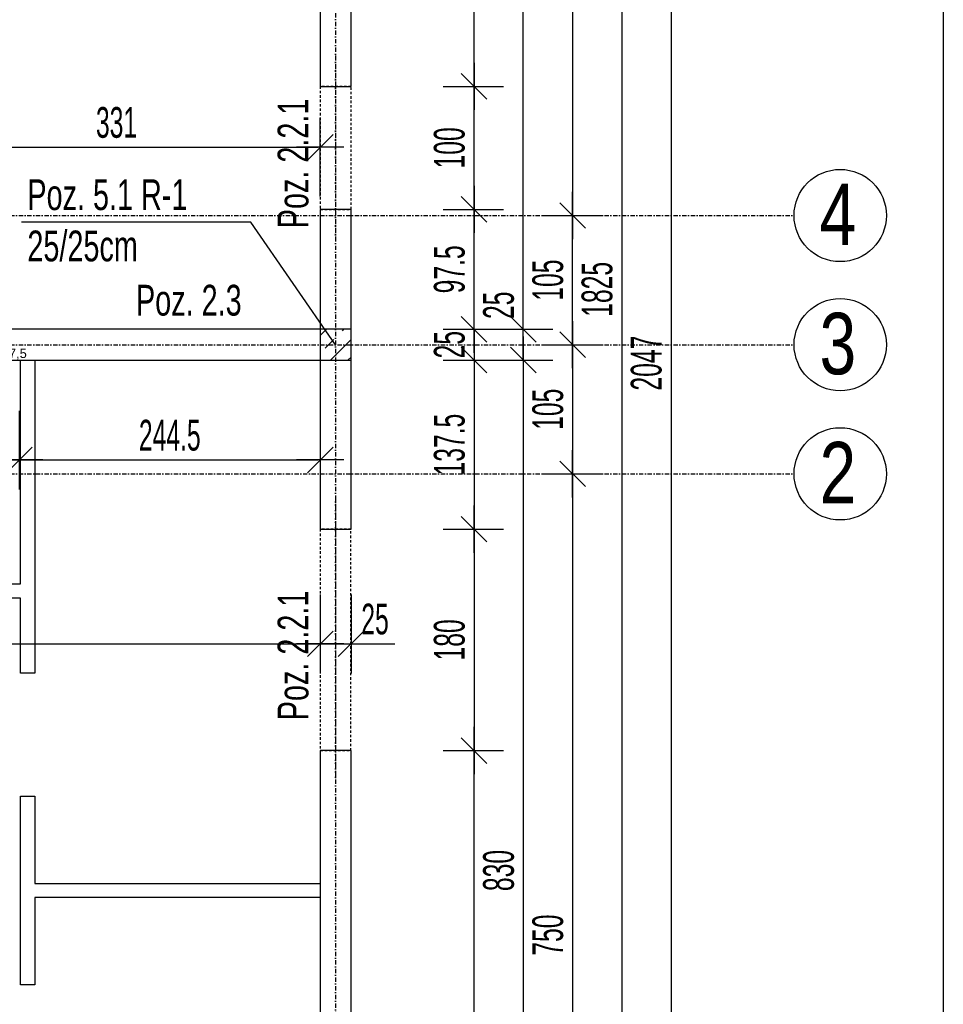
# Model space of a CAD drawing. Header units: millimetres. Extents: x 4959 to 18685, y -2779 to 1721.
# Tile 22 of 41: x 7785 to 8536, y -425 to 376. Entities that reach past the tile are written whole.
import ezdxf

# ---------------------------------------------------------------- set-up
doc = ezdxf.new("R2010")
doc.units = ezdxf.units.MM
doc.header["$LTSCALE"] = 10
doc.linetypes.add('MO', pattern=[0.7, 0.35, -0.17, 0.01, -0.17])
doc.linetypes.add('MP', pattern=[0.36, 0.2, -0.16])
doc.layers.add('BA_obw', color=230, linetype='Continuous', plot=False)
for name, color, linetype in [('BA_szr', 1, 'Continuous'), ('BA_txs', 2, 'Continuous'), ('BA_wym', 1, 'Continuous'), ('BD_lpm', 1, 'MP'), ('BD_osm', 1, 'MO'), ('BD_txs', 2, 'Continuous'), ('BD_wic', 1, 'Continuous'), ('BD_wig', 3, 'Continuous'), ('BZ_odn', 1, 'Continuous'), ('BZ_txs', 2, 'Continuous')]:
    doc.layers.add(name, color=color, linetype=linetype)
doc.layers.add('Nowe_A-Przebicia_Nr_pióra__1', color=7, linetype='Continuous', lineweight=13)
doc.styles.add('BIKTS', font='bikromsw.shx', dxfattribs={"width": 0.8})
doc.styles.add('BIKWYM', font='bikromsw.shx', dxfattribs={"width": 0.6})
doc.styles.add('STYL_AUTOMATYCZNY_1', font='arial.ttf')
doc.dimstyles.new('BA_KR_100_cm', dxfattribs={"dimtxt": 25, "dimasz": 1.666667, "dimexe": 24, "dimexo": 0, "dimgap": 0, "dimtad": 0, "dimdec": 1, "dimrnd": 0.5, "dimzin": 9, "dimdsep": 46, "dimtxsty": 'BIKWYM', "dimblk": 'WYM-KR', "dimcen": 0, "dimdle": 20, "dimclrd": 256, "dimclre": 256, "dimclrt": 2, "dimadec": 0, "dimazin": 0, "dimtfac": 0.033333, "dimtdec": 1, "dimtmove": 0, "dimatfit": 3, "dimldrblk": 'WYM-KR', "dimfxl": 25, "dimfxlon": 1, "dimtvp": 0.8, "dimtolj": 1, "dimarcsym": 0})
doc.dimstyles.new('BZ_ST_100_cm', dxfattribs={"dimtxt": 25, "dimasz": 1.666667, "dimexe": 24, "dimexo": 0, "dimgap": 0, "dimtad": 0, "dimdec": 1, "dimrnd": 0.5, "dimdsep": 46, "dimtxsty": 'BIKWYM', "dimblk": 'WYM-ST', "dimcen": 0, "dimdle": 20, "dimclrd": 256, "dimclre": 256, "dimclrt": 7, "dimadec": 0, "dimazin": 0, "dimtfac": 0.033333, "dimtdec": 1, "dimtix": 1, "dimtmove": 2, "dimatfit": 3, "dimldrblk": 'WYM-ST', "dimfxl": 25, "dimfxlon": 1, "dimtvp": 0.8, "dimtolj": 1, "dimtzin": 0, "dimarcsym": 0})

# ---------------------------------------------------------------- blocks, each defined once
blk = doc.blocks.new('WYM-KR')
at = {"color": 7, "linetype": 'ByBlock'}
blk.add_line((6.24, 6.24), (-6.24, -6.24), dxfattribs=at)
at = {"linetype": 'ByBlock'}
blk.add_line((11.52, 0), (-11.52, 0), dxfattribs=at)
blk = doc.blocks.new('*D183')
at = {"layer": 'BA_wym', "lineweight": -2}
for p, q in [((8129.45, 576.35), (8178.45, 576.35)), ((8154.45, 323.02), (8154.45, 574.69)), ((8129.45, 321.35), (8178.45, 321.35))]:
    blk.add_line(p, q, dxfattribs=at)
at = {"layer": 'Defpoints', "color": 0}
for p in [(8114.45, 576.35), (8154.45, 576.35), (8114.45, 321.35)]:
    blk.add_point(p, dxfattribs=at)
at = {"layer": 'BA_wym', "lineweight": -2, "xscale": 1.666666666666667, "yscale": 1.666666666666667, "zscale": 1.666666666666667}
for p, rotation in [((8154.45, 576.35), 90), ((8154.45, 321.35), 270)]:
    blk.add_blockref('WYM-KR', p, dxfattribs=dict(at, rotation=rotation))
at = {"layer": 'BA_wym', "color": 2, "insert": (8134.45, 448.85), "char_height": 25, "attachment_point": 5, "rotation": 90, "style": 'BIKWYM'}
blk.add_mtext('\\A1;255', dxfattribs=at)
blk = doc.blocks.new('*D184')
at = {"layer": 'BA_wym', "lineweight": -2}
for p, q in [((8129.45, 321.35), (8178.45, 321.35)), ((8154.45, 223.02), (8154.45, 319.69)), ((8129.45, 221.35), (8178.45, 221.35))]:
    blk.add_line(p, q, dxfattribs=at)
at = {"layer": 'Defpoints', "color": 0}
for p in [(8114.45, 321.35), (8154.45, 321.35), (8114.45, 221.35)]:
    blk.add_point(p, dxfattribs=at)
at = {"layer": 'BA_wym', "lineweight": -2, "xscale": 1.666666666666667, "yscale": 1.666666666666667, "zscale": 1.666666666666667}
for p, rotation in [((8154.45, 321.35), 90), ((8154.45, 221.35), 270)]:
    blk.add_blockref('WYM-KR', p, dxfattribs=dict(at, rotation=rotation))
at = {"layer": 'BA_wym', "color": 2, "insert": (8134.45, 271.35), "char_height": 25, "attachment_point": 5, "rotation": 90, "style": 'BIKWYM'}
blk.add_mtext('\\A1;100', dxfattribs=at)
blk = doc.blocks.new('*D185')
at = {"layer": 'BA_wym', "lineweight": -2}
for p, q in [((8129.45, 221.35), (8178.45, 221.35)), ((8154.45, 125.52), (8154.45, 219.69)), ((8129.45, 123.85), (8178.45, 123.85))]:
    blk.add_line(p, q, dxfattribs=at)
at = {"layer": 'Defpoints', "color": 0}
for p in [(8114.45, 221.35), (8154.45, 221.35), (8114.45, 123.85)]:
    blk.add_point(p, dxfattribs=at)
at = {"layer": 'BA_wym', "lineweight": -2, "xscale": 1.666666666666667, "yscale": 1.666666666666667, "zscale": 1.666666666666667}
for p, rotation in [((8154.45, 221.35), 90), ((8154.45, 123.85), 270)]:
    blk.add_blockref('WYM-KR', p, dxfattribs=dict(at, rotation=rotation))
at = {"layer": 'BA_wym', "color": 2, "insert": (8134.45, 172.6), "char_height": 25, "attachment_point": 5, "rotation": 90, "style": 'BIKWYM'}
blk.add_mtext('\\A1;97.5', dxfattribs=at)
blk = doc.blocks.new('*D186')
at = {"layer": 'BA_wym', "lineweight": -2}
for p, q in [((8129.45, 123.85), (8178.45, 123.85)), ((8154.45, 125.52), (8154.45, 127.19)), ((8154.45, 123.85), (8154.45, 98.85)), ((8129.45, 98.85), (8178.45, 98.85)), ((8154.45, 97.19), (8154.45, 95.52))]:
    blk.add_line(p, q, dxfattribs=at)
at = {"layer": 'Defpoints', "color": 0}
for p in [(8114.45, 123.85), (8114.45, 98.85), (8154.45, 98.85)]:
    blk.add_point(p, dxfattribs=at)
at = {"layer": 'BA_wym', "lineweight": -2, "xscale": 1.666666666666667, "yscale": 1.666666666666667, "zscale": 1.666666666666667}
for p, rotation in [((8154.45, 123.85), 270), ((8154.45, 98.85), 90)]:
    blk.add_blockref('WYM-KR', p, dxfattribs=dict(at, rotation=rotation))
at = {"layer": 'BA_wym', "color": 2, "insert": (8134.45, 111.35), "char_height": 25, "attachment_point": 5, "rotation": 90, "style": 'BIKWYM'}
blk.add_mtext('\\A1;25', dxfattribs=at)
blk = doc.blocks.new('*D187')
at = {"layer": 'BA_wym', "lineweight": -2}
for p, q in [((8129.45, 98.85), (8178.45, 98.85)), ((8154.45, 97.19), (8154.45, -36.98)), ((8129.45, -38.65), (8178.45, -38.65))]:
    blk.add_line(p, q, dxfattribs=at)
at = {"layer": 'Defpoints', "color": 0}
for p in [(8114.45, 98.85), (8114.45, -38.65), (8154.45, -38.65)]:
    blk.add_point(p, dxfattribs=at)
at = {"layer": 'BA_wym', "lineweight": -2, "xscale": 1.666666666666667, "yscale": 1.666666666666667, "zscale": 1.666666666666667}
for p, rotation in [((8154.45, 98.85), 90), ((8154.45, -38.65), 270)]:
    blk.add_blockref('WYM-KR', p, dxfattribs=dict(at, rotation=rotation))
at = {"layer": 'BA_wym', "color": 2, "insert": (8134.45, 30.1), "char_height": 25, "attachment_point": 5, "rotation": 90, "style": 'BIKWYM'}
blk.add_mtext('\\A1;137.5', dxfattribs=at)
blk = doc.blocks.new('*D188')
at = {"layer": 'BA_wym', "lineweight": -2}
for p, q in [((8129.45, -38.65), (8178.45, -38.65)), ((8154.45, -40.31), (8154.45, -216.98)), ((8129.45, -218.65), (8178.45, -218.65))]:
    blk.add_line(p, q, dxfattribs=at)
at = {"layer": 'Defpoints', "color": 0}
for p in [(8114.45, -38.65), (8114.45, -218.65), (8154.45, -218.65)]:
    blk.add_point(p, dxfattribs=at)
at = {"layer": 'BA_wym', "lineweight": -2, "xscale": 1.666666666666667, "yscale": 1.666666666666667, "zscale": 1.666666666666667}
for p, rotation in [((8154.45, -38.65), 90), ((8154.45, -218.65), 270)]:
    blk.add_blockref('WYM-KR', p, dxfattribs=dict(at, rotation=rotation))
at = {"layer": 'BA_wym', "color": 2, "insert": (8134.45, -128.65), "char_height": 25, "attachment_point": 5, "rotation": 90, "style": 'BIKWYM'}
blk.add_mtext('\\A1;180', dxfattribs=at)
blk = doc.blocks.new('*D189')
at = {"layer": 'BA_wym', "lineweight": -2}
for p, q in [((8129.45, -218.65), (8178.45, -218.65)), ((8154.45, -900.48), (8154.45, -220.31)), ((8129.45, -902.15), (8178.45, -902.15))]:
    blk.add_line(p, q, dxfattribs=at)
at = {"layer": 'Defpoints', "color": 0}
for p in [(8114.45, -218.65), (8154.45, -218.65), (8114.45, -902.15)]:
    blk.add_point(p, dxfattribs=at)
at = {"layer": 'BA_wym', "lineweight": -2, "xscale": 1.666666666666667, "yscale": 1.666666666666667, "zscale": 1.666666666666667}
for p, rotation in [((8154.45, -218.65), 90), ((8154.45, -902.15), 270)]:
    blk.add_blockref('WYM-KR', p, dxfattribs=dict(at, rotation=rotation))
at = {"layer": 'BA_wym', "color": 2, "insert": (8134.45, -560.4), "char_height": 25, "attachment_point": 5, "rotation": 90, "style": 'BIKWYM'}
blk.add_mtext('\\A1;683.5', dxfattribs=at)
blk = doc.blocks.new('*D192')
at = {"layer": 'BA_wym', "lineweight": -2}
for p, q in [((8169.45, 1043.85), (8218.45, 1043.85)), ((8194.45, 125.52), (8194.45, 1042.19)), ((8169.45, 123.85), (8218.45, 123.85))]:
    blk.add_line(p, q, dxfattribs=at)
at = {"layer": 'Defpoints', "color": 0}
for p in [(8154.45, 1043.85), (8194.45, 1043.85), (8154.45, 123.85)]:
    blk.add_point(p, dxfattribs=at)
at = {"layer": 'BA_wym', "lineweight": -2, "xscale": 1.666666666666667, "yscale": 1.666666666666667, "zscale": 1.666666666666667}
for p, rotation in [((8194.45, 1043.85), 90), ((8194.45, 123.85), 270)]:
    blk.add_blockref('WYM-KR', p, dxfattribs=dict(at, rotation=rotation))
at = {"layer": 'BA_wym', "color": 2, "insert": (8174.45, 583.85), "char_height": 25, "attachment_point": 5, "rotation": 90, "style": 'BIKWYM'}
blk.add_mtext('\\A1;920', dxfattribs=at)
blk = doc.blocks.new('*D193')
at = {"layer": 'BA_wym', "lineweight": -2}
for p, q in [((8194.45, 125.52), (8194.45, 159.57)), ((8169.45, 123.85), (8218.45, 123.85)), ((8194.45, 98.85), (8194.45, 123.85)), ((8169.45, 98.85), (8218.45, 98.85)), ((8194.45, 97.19), (8194.45, 95.52))]:
    blk.add_line(p, q, dxfattribs=at)
at = {"layer": 'Defpoints', "color": 0}
for p in [(8154.45, 123.85), (8194.45, 123.85), (8154.45, 98.85)]:
    blk.add_point(p, dxfattribs=at)
at = {"layer": 'BA_wym', "lineweight": -2, "xscale": 1.666666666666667, "yscale": 1.666666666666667, "zscale": 1.666666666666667}
for p, rotation in [((8194.45, 123.85), 270), ((8194.45, 98.85), 90)]:
    blk.add_blockref('WYM-KR', p, dxfattribs=dict(at, rotation=rotation))
at = {"layer": 'BA_wym', "color": 2, "insert": (8174.45, 143.38), "char_height": 25, "attachment_point": 5, "rotation": 90, "style": 'BIKWYM'}
blk.add_mtext('\\A1;25', dxfattribs=at)
blk = doc.blocks.new('*D194')
at = {"layer": 'BA_wym', "lineweight": -2}
for p, q in [((8169.45, 98.85), (8218.45, 98.85)), ((8194.45, 97.19), (8194.45, -729.48)), ((8169.45, -731.15), (8218.45, -731.15))]:
    blk.add_line(p, q, dxfattribs=at)
at = {"layer": 'Defpoints', "color": 0}
for p in [(8154.45, 98.85), (8154.45, -731.15), (8194.45, -731.15)]:
    blk.add_point(p, dxfattribs=at)
at = {"layer": 'BA_wym', "lineweight": -2, "xscale": 1.666666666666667, "yscale": 1.666666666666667, "zscale": 1.666666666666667}
for p, rotation in [((8194.45, 98.85), 90), ((8194.45, -731.15), 270)]:
    blk.add_blockref('WYM-KR', p, dxfattribs=dict(at, rotation=rotation))
at = {"layer": 'BA_wym', "color": 2, "insert": (8174.45, -316.15), "char_height": 25, "attachment_point": 5, "rotation": 90, "style": 'BIKWYM'}
blk.add_mtext('\\A1;830', dxfattribs=at)
blk = doc.blocks.new('*D198')
at = {"layer": 'BA_wym', "lineweight": -2}
for p, q in [((8209.45, 1056.35), (8258.45, 1056.35)), ((8234.45, 1054.69), (8234.45, 218.02)), ((8209.45, 216.35), (8258.45, 216.35))]:
    blk.add_line(p, q, dxfattribs=at)
at = {"layer": 'Defpoints', "color": 0}
for p in [(8194.45, 1056.35), (8194.45, 216.35), (8234.45, 216.35)]:
    blk.add_point(p, dxfattribs=at)
at = {"layer": 'BA_wym', "lineweight": -2, "xscale": 1.666666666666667, "yscale": 1.666666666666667, "zscale": 1.666666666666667}
for p, rotation in [((8234.45, 1056.35), 90), ((8234.45, 216.35), 270)]:
    blk.add_blockref('WYM-KR', p, dxfattribs=dict(at, rotation=rotation))
at = {"layer": 'BA_wym', "color": 2, "insert": (8214.45, 636.35), "char_height": 25, "attachment_point": 5, "rotation": 90, "style": 'BIKWYM'}
blk.add_mtext('\\A1;840', dxfattribs=at)
blk = doc.blocks.new('*D199')
at = {"layer": 'BA_wym', "lineweight": -2}
for p, q in [((8209.45, 216.35), (8258.45, 216.35)), ((8234.45, 113.02), (8234.45, 214.69)), ((8209.45, 111.35), (8258.45, 111.35))]:
    blk.add_line(p, q, dxfattribs=at)
at = {"layer": 'Defpoints', "color": 0}
for p in [(8194.45, 216.35), (8234.45, 216.35), (8194.45, 111.35)]:
    blk.add_point(p, dxfattribs=at)
at = {"layer": 'BA_wym', "lineweight": -2, "xscale": 1.666666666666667, "yscale": 1.666666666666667, "zscale": 1.666666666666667}
for p, rotation in [((8234.45, 216.35), 90), ((8234.45, 111.35), 270)]:
    blk.add_blockref('WYM-KR', p, dxfattribs=dict(at, rotation=rotation))
at = {"layer": 'BA_wym', "color": 2, "insert": (8214.45, 163.85), "char_height": 25, "attachment_point": 5, "rotation": 90, "style": 'BIKWYM'}
blk.add_mtext('\\A1;105', dxfattribs=at)
blk = doc.blocks.new('*D200')
at = {"layer": 'BA_wym', "lineweight": -2}
for p, q in [((8209.45, 111.35), (8258.45, 111.35)), ((8234.45, 109.69), (8234.45, 8.02)), ((8209.45, 6.35), (8258.45, 6.35))]:
    blk.add_line(p, q, dxfattribs=at)
at = {"layer": 'Defpoints', "color": 0}
for p in [(8194.45, 111.35), (8194.45, 6.35), (8234.45, 6.35)]:
    blk.add_point(p, dxfattribs=at)
at = {"layer": 'BA_wym', "lineweight": -2, "xscale": 1.666666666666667, "yscale": 1.666666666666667, "zscale": 1.666666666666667}
for p, rotation in [((8234.45, 111.35), 90), ((8234.45, 6.35), 270)]:
    blk.add_blockref('WYM-KR', p, dxfattribs=dict(at, rotation=rotation))
at = {"layer": 'BA_wym', "color": 2, "insert": (8214.45, 58.85), "char_height": 25, "attachment_point": 5, "rotation": 90, "style": 'BIKWYM'}
blk.add_mtext('\\A1;105', dxfattribs=at)
blk = doc.blocks.new('*D201')
at = {"layer": 'BA_wym', "lineweight": -2}
for p, q in [((8209.45, 6.35), (8258.45, 6.35)), ((8234.45, 4.69), (8234.45, -741.98)), ((8209.45, -743.65), (8258.45, -743.65))]:
    blk.add_line(p, q, dxfattribs=at)
at = {"layer": 'Defpoints', "color": 0}
for p in [(8194.45, 6.35), (8194.45, -743.65), (8234.45, -743.65)]:
    blk.add_point(p, dxfattribs=at)
at = {"layer": 'BA_wym', "lineweight": -2, "xscale": 1.666666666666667, "yscale": 1.666666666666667, "zscale": 1.666666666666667}
for p, rotation in [((8234.45, 6.35), 90), ((8234.45, -743.65), 270)]:
    blk.add_blockref('WYM-KR', p, dxfattribs=dict(at, rotation=rotation))
at = {"layer": 'BA_wym', "color": 2, "insert": (8214.45, -368.65), "char_height": 25, "attachment_point": 5, "rotation": 90, "style": 'BIKWYM'}
blk.add_mtext('\\A1;750', dxfattribs=at)
blk = doc.blocks.new('*D204')
at = {"layer": 'BA_wym', "lineweight": -2}
for p, q in [((8249.45, 1068.85), (8298.45, 1068.85)), ((8274.45, 1067.19), (8274.45, -754.48)), ((8249.45, -756.15), (8298.45, -756.15))]:
    blk.add_line(p, q, dxfattribs=at)
at = {"layer": 'Defpoints', "color": 0}
for p in [(8234.45, 1068.85), (8234.45, -756.15), (8274.45, -756.15)]:
    blk.add_point(p, dxfattribs=at)
at = {"layer": 'BA_wym', "lineweight": -2, "xscale": 1.666666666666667, "yscale": 1.666666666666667, "zscale": 1.666666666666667}
for p, rotation in [((8274.45, 1068.85), 90), ((8274.45, -756.15), 270)]:
    blk.add_blockref('WYM-KR', p, dxfattribs=dict(at, rotation=rotation))
at = {"layer": 'BA_wym', "color": 2, "insert": (8254.45, 156.35), "char_height": 25, "attachment_point": 5, "rotation": 90, "style": 'BIKWYM'}
blk.add_mtext('\\A1;1825', dxfattribs=at)
blk = doc.blocks.new('*D206')
at = {"layer": 'BA_wym', "lineweight": -2}
for p, q in [((8289.45, 1119.85), (8338.45, 1119.85)), ((8314.45, 1118.18), (8314.45, -925.48)), ((8289.45, -927.15), (8338.45, -927.15))]:
    blk.add_line(p, q, dxfattribs=at)
at = {"layer": 'Defpoints', "color": 0}
for p in [(8274.45, 1119.85), (8274.45, -927.15), (8314.45, -927.15)]:
    blk.add_point(p, dxfattribs=at)
at = {"layer": 'BA_wym', "lineweight": -2, "xscale": 1.666666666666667, "yscale": 1.666666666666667, "zscale": 1.666666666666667}
for p, rotation in [((8314.45, 1119.85), 90), ((8314.45, -927.15), 270)]:
    blk.add_blockref('WYM-KR', p, dxfattribs=dict(at, rotation=rotation))
at = {"layer": 'BA_wym', "color": 2, "insert": (8294.45, 96.35), "char_height": 25, "attachment_point": 5, "rotation": 90, "style": 'BIKWYM'}
blk.add_mtext('\\A1;2047', dxfattribs=at)
blk = doc.blocks.new('*D230')
at = {"layer": 'BA_wym', "lineweight": -2}
for p, q in [((7514.45, -91.84), (7514.45, -155.84)), ((8029.45, -91.84), (8029.45, -155.84)), ((7516.11, -131.84), (8027.78, -131.84))]:
    blk.add_line(p, q, dxfattribs=at)
at = {"layer": 'Defpoints', "color": 0}
for p in [(7514.45, -6.15), (8029.45, -10.71), (8029.45, -131.84)]:
    blk.add_point(p, dxfattribs=at)
at = {"layer": 'BA_wym', "lineweight": -2, "xscale": 1.666666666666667, "yscale": 1.666666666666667, "zscale": 1.666666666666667, "rotation": 180}
blk.add_blockref('WYM-KR', (7514.45, -131.84), dxfattribs=at)
at = {"layer": 'BA_wym', "lineweight": -2, "xscale": 1.666666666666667, "yscale": 1.666666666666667, "zscale": 1.666666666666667}
blk.add_blockref('WYM-KR', (8029.45, -131.84), dxfattribs=at)
at = {"layer": 'BA_wym', "color": 2, "insert": (7746.23, -111.84), "char_height": 25, "attachment_point": 5, "style": 'BIKWYM'}
blk.add_mtext('\\A1;515', dxfattribs=at)
blk = doc.blocks.new('*D231')
at = {"layer": 'BA_wym', "lineweight": -2}
for p, q in [((8029.45, -91.84), (8029.45, -155.84)), ((8054.45, -91.84), (8054.45, -155.84)), ((8027.78, -131.84), (8026.11, -131.84)), ((8029.45, -131.84), (8054.45, -131.84)), ((8056.11, -131.84), (8090.16, -131.84))]:
    blk.add_line(p, q, dxfattribs=at)
at = {"layer": 'Defpoints', "color": 0}
for p in [(8029.45, -10.71), (8054.45, -10.71), (8054.45, -131.84)]:
    blk.add_point(p, dxfattribs=at)
at = {"layer": 'BA_wym', "lineweight": -2, "xscale": 1.666666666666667, "yscale": 1.666666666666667, "zscale": 1.666666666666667}
blk.add_blockref('WYM-KR', (8029.45, -131.84), dxfattribs=at)
at = {"layer": 'BA_wym', "lineweight": -2, "xscale": 1.666666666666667, "yscale": 1.666666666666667, "zscale": 1.666666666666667, "rotation": 180}
blk.add_blockref('WYM-KR', (8054.45, -131.84), dxfattribs=at)
at = {"layer": 'BA_wym', "color": 2, "insert": (8073.97, -111.84), "char_height": 25, "attachment_point": 5, "style": 'BIKWYM'}
blk.add_mtext('\\A1;25', dxfattribs=at)
blk = doc.blocks.new('WYM-ST')
blk.add_hatch(color=256).paths.add_polyline_path([(-13, 2.88), (0, 0), (-13, -2.88)])
blk.add_lwpolyline([(0, 0), (-13, 2.88), (-13, -2.88), (0, 0)])
blk = doc.blocks.new('*D298')
at = {"layer": 'BA_wym', "lineweight": -2}
for p, q in [((7734.96, 57.62), (7734.96, -6.38)), ((7784.95, 57.62), (7784.95, -6.38)), ((7736.63, 17.62), (7783.28, 17.62))]:
    blk.add_line(p, q, dxfattribs=at)
at = {"layer": 'Defpoints', "color": 0}
for p in [(7734.96, 70.35), (7784.95, 70.35), (7784.95, 17.62)]:
    blk.add_point(p, dxfattribs=at)
at = {"layer": 'BA_wym', "lineweight": -2, "xscale": 1.666666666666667, "yscale": 1.666666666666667, "zscale": 1.666666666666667}
for p, rotation in [((7734.96, 17.62), 180), ((7784.95, 17.62), 360)]:
    blk.add_blockref('WYM-KR', p, dxfattribs=dict(at, rotation=rotation))
at = {"layer": 'BA_wym', "color": 2, "insert": (7759.95, 37.62), "char_height": 25, "attachment_point": 5, "style": 'BIKWYM'}
blk.add_mtext('\\A1;50', dxfattribs=at)
blk = doc.blocks.new('*D299')
at = {"layer": 'BA_wym', "lineweight": -2}
for p, q in [((7784.95, 57.62), (7784.95, -6.38)), ((8029.45, 57.62), (8029.45, -6.38)), ((7786.61, 17.62), (8027.78, 17.62))]:
    blk.add_line(p, q, dxfattribs=at)
at = {"layer": 'Defpoints', "color": 0}
for p in [(8029.45, 98.85), (7784.95, 70.35), (8029.45, 17.62)]:
    blk.add_point(p, dxfattribs=at)
at = {"layer": 'BA_wym', "lineweight": -2, "xscale": 1.666666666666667, "yscale": 1.666666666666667, "zscale": 1.666666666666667}
for p, rotation in [((7784.95, 17.62), 180), ((8029.45, 17.62), 360)]:
    blk.add_blockref('WYM-KR', p, dxfattribs=dict(at, rotation=rotation))
at = {"layer": 'BA_wym', "color": 2, "insert": (7907.2, 37.62), "char_height": 25, "attachment_point": 5, "style": 'BIKWYM'}
blk.add_mtext('\\A1;244.5', dxfattribs=at)
blk = doc.blocks.new('*D301')
at = {"layer": 'BA_wym', "lineweight": -2}
for p, q in [((7698.44, 231.88), (7698.44, 295.88)), ((8029.45, 231.88), (8029.45, 295.88)), ((7700.11, 271.88), (8027.78, 271.88))]:
    blk.add_line(p, q, dxfattribs=at)
at = {"layer": 'Defpoints', "color": 0}
for p in [(8029.45, 271.88), (7698.44, 227.81), (8029.45, 221.35)]:
    blk.add_point(p, dxfattribs=at)
at = {"layer": 'BA_wym', "lineweight": -2, "xscale": 1.666666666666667, "yscale": 1.666666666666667, "zscale": 1.666666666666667}
for p, rotation in [((7698.44, 271.88), 180), ((8029.45, 271.88), 360)]:
    blk.add_blockref('WYM-KR', p, dxfattribs=dict(at, rotation=rotation))
at = {"layer": 'BA_wym', "color": 2, "insert": (7863.94, 291.88), "char_height": 25, "attachment_point": 5, "style": 'BIKWYM'}
blk.add_mtext('\\A1;331', dxfattribs=at)

msp = doc.modelspace()

# ---------------------------------------------------------------- hatches: boundary and pattern name
at = {"layer": 'BA_szr'}
h = msp.add_hatch(dxfattribs=at)
h.set_pattern_fill('BIK_ZELBET', color=256, scale=100, angle=45, pattern_type=2)
h.set_pattern_definition([(45, (-3584.33, -945), (-14.142136, 14.142136), []), (45, (-3591.402, -937.929), (-14.142136, 14.142136), [10, -10])])
h.paths.add_polyline_path([(8029.45, 98.85), (8054.45, 98.85), (8054.45, 123.85), (8029.45, 123.85)])

# ---------------------------------------------------------------- linework, layer by layer
at = {"layer": 'BA_obw'}
msp.add_lwpolyline([(4959.23, 1721.27), (8535.67, 1721.27), (8535.67, -1534.29), (4959.23, -1534.29)], close=True, dxfattribs=at)
at = {"layer": 'BD_lpm'}
for points in [[(8029.45, 221.35), (8054.45, 221.35), (8054.45, 321.35), (8029.45, 321.35)], [(8029.45, -218.65), (8054.44, -218.65), (8054.44, -38.65), (8029.45, -38.65)]]:
    msp.add_lwpolyline(points, close=True, dxfattribs=at)
at = {"layer": 'BD_osm', "color": 5}
for p, q in [((8041.95, 346.35), (8041.95, 196.35)), ((8041.95, -13.65), (8041.95, -243.65))]:
    msp.add_line(p, q, dxfattribs=at)
at = {"layer": 'BD_osm'}
for points in [[(8041.95, 1479.85), (8041.95, -1392.6)], [(5089.45, 216.35), (8414.45, 216.35)], [(5089.45, 111.35), (8414.45, 111.35)], [(5089.45, 6.35), (8414.45, 6.35)]]:
    msp.add_lwpolyline(points, dxfattribs=at)
at = {"layer": 'BD_wic'}
for points in [[(7797.45, 98.85), (7797.45, -155.66), (7785.95, -155.66), (7785.95, -94.65), (7694.95, -94.65), (7694.95, -83.15), (7785.95, -83.15), (7785.95, 98.85)], [(8029.45, -338.16), (7797.45, -338.16), (7797.45, -409.16), (7785.95, -409.16), (7785.95, -255.66), (7797.45, -255.66), (7797.45, -326.66), (8029.45, -326.66)]]:
    msp.add_lwpolyline(points, dxfattribs=at)
for centre in [(8451.95, 216.35), (8451.95, 111.35), (8451.95, 6.35)]:
    msp.add_circle(centre, 37.5, dxfattribs=at)
at = {"layer": 'BD_wig'}
for points in [[(8029.45, 321.35), (8054.45, 321.35), (8054.45, 576.35), (8029.45, 576.35)], [(8029.45, 98.85), (8054.45, 98.85), (8054.45, 123.85), (8029.45, 123.85)]]:
    msp.add_lwpolyline(points, close=True, dxfattribs=at)
for points in [[(8029.45, -38.65), (8054.45, -38.65), (8054.45, 221.35), (8029.45, 221.35), (8029.45, 123.85), (7514.45, 123.85), (7514.45, 228.85), (7478.45, 228.85), (7478.45, 203.85), (7489.45, 203.85), (7489.45, 18.85), (7478.45, 18.85), (7478.45, -6.15), (7514.45, -6.15), (7514.45, 98.85), (8029.45, 98.85), (8029.45, -38.65)], [(8029.45, -927.15), (8054.45, -927.15), (8054.45, -218.65), (8029.45, -218.65), (8029.45, -731.15), (8001.94, -731.15), (8001.94, -756.15), (8029.45, -756.15), (8029.45, -927.15)]]:
    msp.add_lwpolyline(points, dxfattribs=at)

# ---------------------------------------------------------------- texts
at = {"layer": 'BA_txs', "style": 'BIKTS', "width": 0.7}
for p in [(8019.84, 206.02), (8019.84, -193.98)]:
    msp.add_text('Poz. 2.2.1', height=25, rotation=90, dxfattribs=at).set_placement(p)
msp.add_text('Poz. 2.3', height=25, dxfattribs=at).set_placement((7879.74, 135.02))
at = {"layer": 'BD_txs', "style": 'BIKTS', "width": 0.8}
for s, p in [('4', (8435.14, 192.29)), ('3', (8435.14, 87.29)), ('2', (8435.14, -17.71))]:
    msp.add_text(s, height=50, dxfattribs=at).set_placement(p)
at = {"layer": 'BZ_txs', "insert": (7791.5, 245.78), "char_height": 25, "width": 452.0462, "attachment_point": 1, "style": 'BIKTS'}
msp.add_mtext('{\\W0.7;Poz. 5.1 R-1\\P\\A1;25/25cm}', dxfattribs=at)
at = {"layer": 'Nowe_A-Przebicia_Nr_pióra__1', "color": 7, "lineweight": 13, "style": 'STYL_AUTOMATYCZNY_1'}
msp.add_text(' /27,5', height=7.5, dxfattribs=at).set_placement((7764.85, 100.52))

# ---------------------------------------------------------------- dimensions: what is measured, and where the dimension line sits
at = {"layer": 'BA_wym'}
for base, p1, p2, angle, override, picture, middle in [((8314.45, -927.15), (8274.45, 1119.85), (8274.45, -927.15), 90, {"dimatfit": 1}, '*D206', (8294.45, 96.35)), ((8274.45, -756.15), (8234.45, 1068.85), (8234.45, -756.15), 90, {"dimatfit": 1}, '*D204', (8254.45, 156.35)), ((8234.45, 216.35), (8194.45, 1056.35), (8194.45, 216.35), 90, {"dimatfit": 1}, '*D198', (8214.45, 636.35)), ((8194.45, 1043.85), (8154.45, 123.85), (8154.45, 1043.85), 90, {"dimatfit": 1}, '*D192', (8174.45, 583.85)), ((8154.45, 576.35), (8114.45, 321.35), (8114.45, 576.35), 90, {"dimatfit": 1}, '*D183', (8134.45, 448.85)), ((8154.45, 321.35), (8114.45, 221.35), (8114.45, 321.35), 90, {"dimatfit": 1}, '*D184', (8134.45, 271.35)), ((8029.45, 271.88), (7698.44, 227.81), (8029.45, 221.35), 180, {"dimtmove": 1, "dimatfit": 1, "dimfxl": 40}, '*D301', (7863.94, 291.88)), ((8154.45, 221.35), (8114.45, 123.85), (8114.45, 221.35), 90, {"dimatfit": 1}, '*D185', (8134.45, 172.6)), ((8234.45, 216.35), (8194.45, 111.35), (8194.45, 216.35), 90, {"dimatfit": 1}, '*D199', (8214.45, 163.85)), ((8194.45, 123.85), (8154.45, 98.85), (8154.45, 123.85), 90, {"dimatfit": 1}, '*D193', (8174.45, 143.38)), ((8234.45, 6.35), (8194.45, 111.35), (8194.45, 6.35), 90, {"dimatfit": 1}, '*D200', (8214.45, 58.85)), ((8154.45, -38.65), (8114.45, 98.85), (8114.45, -38.65), 90, {"dimatfit": 1}, '*D187', (8134.45, 30.1)), ((8194.45, -731.15), (8154.45, 98.85), (8154.45, -731.15), 90, {"dimatfit": 1}, '*D194', (8174.45, -316.15)), ((8029.45, 17.62), (7784.95, 70.35), (8029.45, 98.85), 180, {"dimatfit": 1, "dimfxl": 40}, '*D299', (7907.2, 37.62)), ((7784.95, 17.62), (7734.96, 70.35), (7784.95, 70.35), 180, {"dimatfit": 1, "dimfxl": 40}, '*D298', (7759.95, 37.62)), ((8234.45, -743.65), (8194.45, 6.35), (8194.45, -743.65), 90, {"dimatfit": 1}, '*D201', (8214.45, -368.65)), ((8154.45, -218.65), (8114.45, -38.65), (8114.45, -218.65), 90, {"dimatfit": 1}, '*D188', (8134.45, -128.65)), ((8154.45, -218.65), (8114.45, -902.15), (8114.45, -218.65), 90, {"dimatfit": 1}, '*D189', (8134.45, -560.4))]:
    dim = msp.add_linear_dim(base=base, p1=p1, p2=p2, angle=angle, dimstyle='BA_KR_100_cm', override=override, dxfattribs=at)
    dim.commit()
    dim.dimension.update_dxf_attribs({"geometry": picture, "text_midpoint": middle})
dim = msp.add_linear_dim(base=(8154.45, 98.85), p1=(8114.45, 123.85), p2=(8114.45, 98.85), angle=90, dimstyle='BA_KR_100_cm', override={"dimatfit": 1}, dxfattribs=at)
dim.commit()
dim.dimension.update_dxf_attribs({"geometry": '*D186', "text_midpoint": (8154.45, 111.35), "dimtype": 160})
dim = msp.add_linear_dim(base=(8029.45, -131.84), p1=(7514.45, -6.15), p2=(8029.45, -10.71), dimstyle='BA_KR_100_cm', override={"dimtmove": 1, "dimatfit": 1, "dimfxl": 40}, dxfattribs=at)
dim.commit()
dim.dimension.update_dxf_attribs({"geometry": '*D230', "text_midpoint": (7746.23, -131.84), "dimtype": 160})
dim = msp.add_linear_dim(base=(8054.45, -131.84), p1=(8029.45, -10.71), p2=(8054.45, -10.71), dimstyle='BA_KR_100_cm', override={"dimblk": 'WYM-KR', "dimatfit": 1, "dimfxl": 40}, dxfattribs=at)
dim.commit()
dim.dimension.update_dxf_attribs({"geometry": '*D231', "text_midpoint": (8073.97, -111.84)})

# ---------------------------------------------------------------- leaders
at = {"layer": 'BZ_odn', "has_arrowhead": 0}
msp.add_leader([(8041.95, 111.35), (7973.02, 210.98), (7786.63, 210.98)], dimstyle='BZ_ST_100_cm', dxfattribs=at)

doc.saveas('drawing.dxf')
